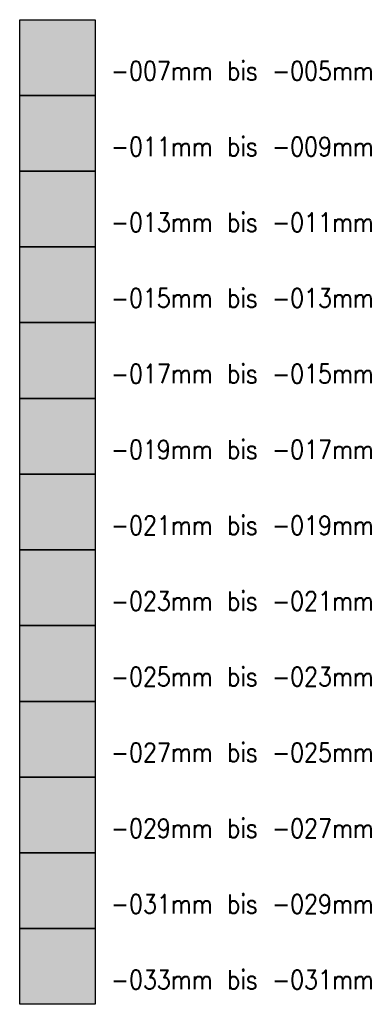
# Model space of a CAD drawing. Extents: x 508.4 to 510.17, y 495.17 to 500.37.
import ezdxf

# ---------------------------------------------------------------- set-up
doc = ezdxf.new("R2010")
doc.units = 0
for name, color, linetype in [('VEKTOR_LEN_LIN', 7, 'Continuous'), ('VEKTOR_LEN_SRF', 7, 'Continuous'), ('VEKTOR_LEN_TXT', 7, 'Continuous')]:
    doc.layers.add(name, color=color, linetype=linetype)
doc.styles.get("Standard").update_dxf_attribs({"font": 'txt.shx'})

msp = doc.modelspace()

# ---------------------------------------------------------------- hatches: boundary and pattern name
at = {"layer": 'VEKTOR_LEN_SRF'}
for color, points in [(61, [(508.4031, 500.3736), (508.8031, 500.3736), (508.8031, 499.9736), (508.4031, 499.9736)]), (41, [(508.4031, 499.9736), (508.8031, 499.9736), (508.8031, 499.5736), (508.4031, 499.5736)]), (31, [(508.4031, 499.5736), (508.8031, 499.5736), (508.8031, 499.1736), (508.4031, 499.1736)]), (21, [(508.4031, 499.1736), (508.8031, 499.1736), (508.8031, 498.7736), (508.4031, 498.7736)]), (43, [(508.4031, 498.7736), (508.8031, 498.7736), (508.8031, 498.3736), (508.4031, 498.3736)]), (30, [(508.4031, 498.3736), (508.8031, 498.3736), (508.8031, 497.9736), (508.4031, 497.9736)]), (20, [(508.4031, 497.9736), (508.8031, 497.9736), (508.8031, 497.5736), (508.4031, 497.5736)]), (22, [(508.4031, 497.5736), (508.8031, 497.5736), (508.8031, 497.1736), (508.4031, 497.1736)]), (14, [(508.4031, 497.1736), (508.8031, 497.1736), (508.8031, 496.7736), (508.4031, 496.7736)]), (34, [(508.4031, 496.7736), (508.8031, 496.7736), (508.8031, 496.3736), (508.4031, 496.3736)]), (46, [(508.4031, 496.3736), (508.8031, 496.3736), (508.8031, 495.9736), (508.4031, 495.9736)]), (38, [(508.4031, 495.9736), (508.8031, 495.9736), (508.8031, 495.5736), (508.4031, 495.5736)]), (18, [(508.4031, 495.5736), (508.8031, 495.5736), (508.8031, 495.1736), (508.4031, 495.1736)])]:
    msp.add_hatch(color=color, dxfattribs=at).paths.add_polyline_path(points)

# ---------------------------------------------------------------- linework, layer by layer
at = {"layer": 'VEKTOR_LEN_LIN'}
for points in [[(508.4031, 500.3736), (508.8031, 500.3736), (508.8031, 499.9736), (508.4031, 499.9736)], [(508.4031, 499.9736), (508.8031, 499.9736), (508.8031, 499.5736), (508.4031, 499.5736)], [(508.4031, 499.5736), (508.8031, 499.5736), (508.8031, 499.1736), (508.4031, 499.1736)], [(508.4031, 499.1736), (508.8031, 499.1736), (508.8031, 498.7736), (508.4031, 498.7736)], [(508.4031, 498.7736), (508.8031, 498.7736), (508.8031, 498.3736), (508.4031, 498.3736)], [(508.4031, 498.3736), (508.8031, 498.3736), (508.8031, 497.9736), (508.4031, 497.9736)], [(508.4031, 497.9736), (508.8031, 497.9736), (508.8031, 497.5736), (508.4031, 497.5736)], [(508.4031, 497.5736), (508.8031, 497.5736), (508.8031, 497.1736), (508.4031, 497.1736)], [(508.4031, 497.1736), (508.8031, 497.1736), (508.8031, 496.7736), (508.4031, 496.7736)], [(508.4031, 496.7736), (508.8031, 496.7736), (508.8031, 496.3736), (508.4031, 496.3736)], [(508.4031, 496.3736), (508.8031, 496.3736), (508.8031, 495.9736), (508.4031, 495.9736)], [(508.4031, 495.9736), (508.8031, 495.9736), (508.8031, 495.5736), (508.4031, 495.5736)], [(508.4031, 495.5736), (508.8031, 495.5736), (508.8031, 495.1736), (508.4031, 495.1736)]]:
    msp.add_lwpolyline(points, close=True, dxfattribs=at)

# ---------------------------------------------------------------- texts
at = {"layer": 'VEKTOR_LEN_TXT'}
for s, p in [('-007mm bis -005mm', (508.8831, 500.0536)), ('-011mm bis -009mm', (508.8831, 499.6536)), ('-013mm bis -011mm', (508.8831, 499.2536)), ('-015mm bis -013mm', (508.8831, 498.8536)), ('-017mm bis -015mm', (508.8831, 498.4536)), ('-019mm bis -017mm', (508.8831, 498.0536)), ('-021mm bis -019mm', (508.8831, 497.6536)), ('-023mm bis -021mm', (508.8831, 497.2536)), ('-025mm bis -023mm', (508.8831, 496.8536)), ('-027mm bis -025mm', (508.8831, 496.4536)), ('-029mm bis -027mm', (508.8831, 496.0536)), ('-031mm bis -029mm', (508.8831, 495.6536)), ('-033mm bis -031mm', (508.8831, 495.2536))]:
    msp.add_text(s, height=0.1, dxfattribs=at).set_placement(p)

doc.saveas('drawing.dxf')
